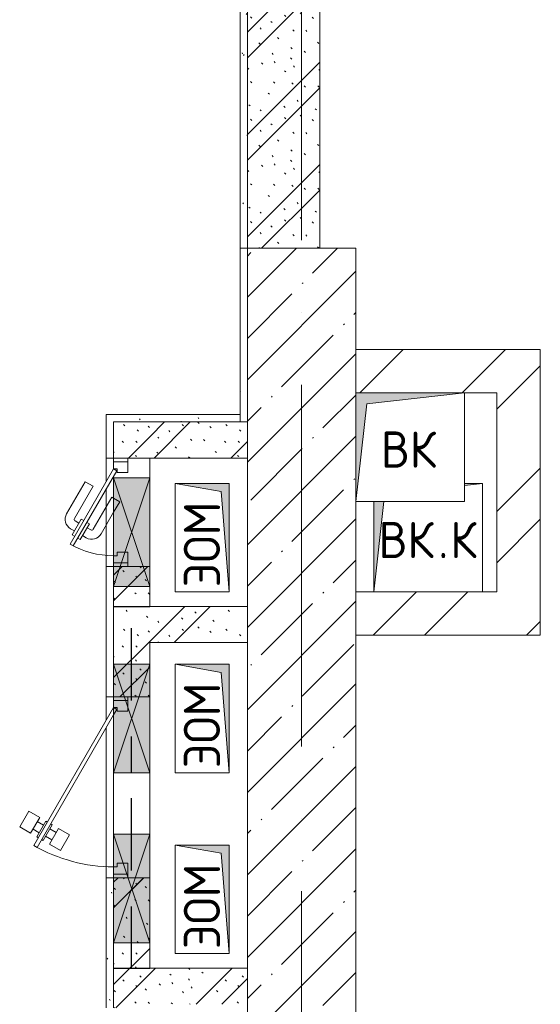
# Model space of a CAD drawing. Header units: millimetres. Extents: x 83162 to 161202, y 56220 to 105342.
# Tile 28 of 209: x 103091 to 104530, y 91310 to 94032. Entities that reach past the tile are written whole.
import ezdxf

# ---------------------------------------------------------------- set-up
doc = ezdxf.new("R2010")
doc.units = ezdxf.units.MM
doc.linetypes.add('3_ Штрих_ 1 х 1 мм', pattern=[200, 100, -100])
doc.linetypes.add('4_ Штрихпунктир_ 10 х 2 мм', pattern=[1400, 1000, -200, 0, -200])
for name, color, linetype, lineweight in [('A-____-NOTE-TEXT', 5, 'Continuous', 9), ('A-DETL-GENF-OTLN', 7, 'Continuous', 9), ('A-DOOR-____-MCUT', 7, 'Continuous', 18), ('A-DOOR-____-OTLN', 7, 'Continuous', 9), ('A-DOOR-FRAM-MCUT', 7, 'Continuous', 18), ('A-GLAZ-____-MCUT', 7, 'Continuous', 9), ('A-GLAZ-____-OTLN', 7, 'Continuous', 9), ('A-WALL-____-MCUT', 7, 'Continuous', 9), ('A-WALL-____-OTLN', 7, 'Continuous', 9), ('A-WALL-____-PATT', 7, 'Continuous', 9), ('I-WALL-____-MCUT', 7, 'Continuous', 9), ('I-WALL-____-OTLN', 7, 'Continuous', 9), ('M-EQPM-____-OTLN', 7, 'Continuous', 9), ('S-BEAM-____-OTLN', 7, 'Continuous', 9), ('S-COLS-____-MCUT', 7, 'Continuous', 9), ('S-COLS-____-OTLN', 7, 'Continuous', 9), ('S-GRID-____-OTLN', 7, 'Continuous', 9)]:
    doc.layers.add(name, color=color, linetype=linetype, lineweight=lineweight)
doc.styles.add('GOST Common', font='GOST_Common.ttf', dxfattribs={"height": 100})
pattern_1 = [(135, (150.28, 188.64), (-282.8427, 3e-14), [5, -395]), (135, (174.9, 237.36), (-282.8427, 3e-14), [5, -395]), (135, (211.96, 236.53), (-282.8427, 3e-14), [5, -395]), (135, (114.96, 223.96), (-282.8427, 3e-14), [5, -395]), (135, (77.54, 223.96), (-282.8427, 3e-14), [5, -395]), (135, (57.44, 184.52), (-282.8427, 3e-14), [5, -395]), (135, (66.21, 142.9), (-282.8427, 3e-14), [5, -395]), (135, (107.33, 161), (-282.8427, 3e-14), [5, -395]), (135, (99.08, 130.94), (-282.8427, 3e-14), [5, -395]), (135, (22.6, 136.46), (-282.8427, 3e-14), [5, -395]), (135, (21.16, 168.08), (-282.8427, 3e-14), [5, -395]), (135, (46.13, 96.12), (-282.8427, 3e-14), [5, -395]), (135, (3.54, 74.6), (-282.8427, 3e-14), [5, -395]), (135, (40.3, 47.56), (-282.8427, 3e-14), [5, -395]), (135, (39.77, 18.47), (-282.8427, 3e-14), [5, -395]), (135, (76.94, 37.28), (-282.8427, 3e-14), [5, -395]), (135, (114.18, 62.4), (-282.8427, 3e-14), [5, -395]), (135, (139.87, 90.2), (-282.8427, 3e-14), [5, -395]), (135, (141.44, 15.82), (-282.8427, 3e-14), [5, -395]), (135, (188.69, 26.73), (-282.8427, 3e-14), [5, -395]), (135, (176.14, 51.36), (-282.8427, 3e-14), [5, -395]), (135, (177.03, 0), (-282.8427, 3e-14), [5, -395]), (135, (276.61, 8.22), (-282.8427, 3e-14), [5, -395]), (135, (271.19, 31.72), (-282.8427, 3e-14), [5, -395]), (135, (268.29, 119.65), (-282.8427, 3e-14), [5, -395]), (135, (237.92, 101.95), (-282.8427, 3e-14), [5, -395]), (135, (237.92, 158.27), (-282.8427, 3e-14), [5, -395]), (135, (260.4, 204.35), (-282.8427, 3e-14), [5, -395]), (135, (275.54, 235.4), (-282.8427, 3e-14), [5, -395]), (135, (117.62, 268.96), (-282.8427, 3e-14), [5, -395]), (135, (203.62, 273.83), (-282.8427, 3e-14), [5, -395]), (135, (47.24, 279.3), (-282.8427, 3e-14), [5, -395]), (135, (23.2, 266.16), (-282.8427, 3e-14), [5, -395]), (135, (42.78, 232.52), (-282.8427, 3e-14), [5, -395]), (135, (177.76, 90.57), (-282.8427, 3e-14), [5, -395]), (135, (181.12, 121.8), (-282.8427, 3e-14), [5, -395]), (135, (206.73, 172.06), (-282.8427, 3e-14), [5, -395]), (135, (143.14, 136.62), (-282.8427, 3e-14), [5, -395]), (135, (211.51, 131.86), (-282.8427, 3e-14), [5, -395]), (135, (81.47, 95.1), (-282.8427, 3e-14), [5, -395]), (135, (235.13, 60.46), (-282.8427, 3e-14), [5, -395]), (135, (242.24, 4.89), (-282.8427, 3e-14), [5, -395]), (45, (0, 106.07), (-282.8427, 0), []), (45, (106.07, 0), (-282.8427, 0), []), (45, (176.78, 0), (-282.8427, 0), []), (45, (0, 176.78), (-282.8427, 0), [])]
pattern_2 = [(45, (0, 0), (-212.13203, 212.13203), []), (45, (0, 141.4), (-212.13203, 212.13203), [])]
pattern_3 = [(0, (0, 0), (203.2, 50.8), [3.353, -149.047, 3.353, -149.047, -812.8]), (0, (0, 0), (203.2, 50.8), [-304.8, 3.353, -301.447, 3.353, -149.047, -355.6]), (0, (0, 0), (203.2, 50.8), [-762, 3.353, -98.247, 3.353, -250.647]), (120, (76.2, 25.4), (-145.59409, 150.576362), [3.353, -149.047, 3.353, -149.047, -812.8]), (120, (76.2, 25.4), (-145.59409, 150.576362), [-304.8, 3.353, -301.447, 3.353, -149.047, -355.6]), (120, (76.2, 25.4), (-145.59409, 150.576362), [-762, 3.353, -98.247, 3.353, -250.647]), (240, (101.6, 127), (-57.60591, -201.376362), [3.353, -149.047, 3.353, -149.047, -812.8]), (240, (101.6, 127), (-57.60591, -201.376362), [-304.8, 3.353, -301.447, 3.353, -149.047, -355.6]), (240, (101.6, 127), (-57.60591, -201.376362), [-762, 3.353, -98.247, 3.353, -250.647])]

# ---------------------------------------------------------------- blocks, each defined once
blk = doc.blocks.new('АР_Канал вертикальный прямоугольный - ВК-6145079-ВКК_01_К3_З_ЭОМ_греющий кабель_')
at = {"layer": 'A-DETL-GENF-OTLN', "lineweight": 5, "true_color": 0xf4f4f4}
blk.add_hatch(color=7, dxfattribs=at).paths.add_polyline_path([(-150, -150), (-120, 120), (150, 150), (-150, 150)])
at = {"layer": 'A-DETL-GENF-OTLN', "color": 254, "lineweight": 13, "true_color": 0xcccccc}
for p, q in [((150, 150), (-150, 150)), ((-150, 150), (-150, -150)), ((150, 150), (-150, 150)), ((-150, 150), (-150, -150)), ((-120, 120), (150, 150)), ((-120, 120), (150, 150)), ((150, -150), (150, 150)), ((-150, -150), (-120, 120)), ((-150, -150), (-120, 120)), ((-150, -150), (150, -150))]:
    blk.add_line(p, q, dxfattribs=at)
at = {"layer": 'M-EQPM-____-OTLN', "color": 254, "lineweight": 5, "true_color": 0xcccccc}
for p, q in [((-150, -150), (-150, 150)), ((-150, 150), (150, 150)), ((150, 150), (150, -150)), ((150, -150), (-150, -150))]:
    blk.add_line(p, q, dxfattribs=at)
blk = doc.blocks.new('КР_Колонна_ЖБ_Прямоугольная - 300x2400h_B40-V2-ВКК_01_К3_З_ЭОМ_греющий кабель_')
at = {"layer": 'S-COLS-____-OTLN', "lineweight": 5, "true_color": 0xcccccc}
h = blk.add_hatch(dxfattribs=at)
h.set_pattern_fill('FP_6', color=254, style=0, pattern_type=2)
h.set_pattern_definition([(225, (103870, 92200), (114.04925, -114.04925), []), (225, (103755.95, 92200), (114.04925, -114.04925), [201.613, -40.323, 3.353, -36.97])])
h.paths.add_polyline_path([(-150, 1200), (-150, -1200), (150, -1200), (150, 1200)])
at = {"layer": 'S-COLS-____-MCUT', "color": 254, "lineweight": 5, "true_color": 0xcccccc}
for p, q in [((150, 1200), (-150, 1200)), ((-150, 1200), (-150, -500)), ((150, -1200), (150, 1200)), ((-150, -800), (-150, -1200)), ((-150, -1200), (150, -1200))]:
    blk.add_line(p, q, dxfattribs=at)
blk = doc.blocks.new('АР_Канал вертикальный прямоугольный - ЭОМ-2979900-ВКК_01_К3_З_ЭОМ_греющий кабель_')
at = {"layer": 'A-DETL-GENF-OTLN', "lineweight": 5, "true_color": 0xf4f4f4}
blk.add_hatch(color=7, dxfattribs=at).paths.add_polyline_path([(150, 75), (-150, 75), (-150, -75), (-127.5, 52.5)])
at = {"layer": 'A-DETL-GENF-OTLN', "color": 254, "lineweight": 13, "true_color": 0xcccccc}
for p, q in [((150, 75), (-150, 75)), ((-150, 75), (-150, -75)), ((150, 75), (-150, 75)), ((-150, 75), (-150, -75)), ((-127.5, 52.5), (150, 75)), ((-127.5, 52.5), (150, 75)), ((150, -75), (150, 75)), ((-150, -75), (-127.5, 52.5)), ((-150, -75), (-127.5, 52.5)), ((-150, -75), (150, -75))]:
    blk.add_line(p, q, dxfattribs=at)
at = {"layer": 'M-EQPM-____-OTLN', "color": 254, "lineweight": 5, "true_color": 0xcccccc}
for p, q in [((-150, -75), (-150, 75)), ((-150, 75), (150, 75)), ((150, 75), (150, -75)), ((150, -75), (-150, -75))]:
    blk.add_line(p, q, dxfattribs=at)
blk = doc.blocks.new('АР_Канал вертикальный прямоугольный - ВК_К-3379116-ВКК_01_К3_З_ЭОМ_греющий кабель_')
at = {"layer": 'A-DETL-GENF-OTLN', "lineweight": 5, "true_color": 0xf4f4f4}
h = blk.add_hatch(color=7, dxfattribs=at)
h.paths.add_polyline_path([(-150, -150), (-122.2, 100), (-150, 100)])
h.paths.add_polyline_path([(100, 144.4), (150, 150), (100, 150)])
at = {"layer": 'A-DETL-GENF-OTLN', "color": 254, "lineweight": 13, "true_color": 0xcccccc}
for p, q in [((100, 144.4), (150, 150)), ((100, 144.4), (150, 150)), ((150, 150), (100, 150)), ((150, 150), (100, 150)), ((150, -150), (150, 150)), ((-150, -150), (-122.2, 100)), ((-150, 100), (-150, -150)), ((-150, -150), (-122.2, 100)), ((-150, 100), (-150, -150))]:
    blk.add_line(p, q, dxfattribs=at)
at = {"layer": 'M-EQPM-____-OTLN', "color": 254, "lineweight": 5, "true_color": 0xcccccc}
for p, q in [((100, 150), (150, 150)), ((150, 150), (150, -150)), ((-150, -150), (-150, 100))]:
    blk.add_line(p, q, dxfattribs=at)
blk = doc.blocks.new('АР_Дверь однопольная - 300х400h_200__ВК_СС-4500261-ВКК_01_К3_З_ЭОМ_греющий кабель_')
at = {"layer": 'A-DOOR-____-MCUT', "color": 254, "lineweight": 13, "true_color": 0xcccccc}
for p, q in [((-87.8, 170), (-92.8, 161.3)), ((120, 50), (-87.8, 170)), ((-92.8, 161.3), (115, 41.3)), ((115, 41.3), (120, 50))]:
    blk.add_line(p, q, dxfattribs=at)
at = {"layer": 'A-DOOR-____-OTLN', "color": 254, "lineweight": 5, "true_color": 0xcccccc}
for p, q in [((-66.2, 157.5), (-62.2, 164.4)), ((-62.2, 164.4), (-18.9, 139.4)), ((-51.4, 158.2), (-45.4, 168.6)), ((84.4, 128.3), (-4.4, 179.6)), ((-71.2, 148.8), (-75.2, 141.9)), ((-75.2, 141.9), (-31.9, 116.9)), ((-29.7, 145.7), (-23.7, 156.1)), ((-18.9, 139.4), (-22.9, 132.5)), ((71.9, 106.7), (-16.9, 157.9)), ((-64.4, 135.7), (-70.4, 125.3)), ((-42.7, 123.2), (-48.7, 112.8)), ((-31.9, 116.9), (-27.9, 123.8)), ((71.9, 106.7), (84.4, 128.3)), ((0, 50), (-59.4, 84.3)), ((41.9, 54.7), (-46.9, 105.9)), ((41.9, 54.7), (39.2, 50)), ((29.4, 33), (0, 50)), ((39.2, 50), (29.4, 33))]:
    blk.add_line(p, q, dxfattribs=at)
for centre, radius, start, end in [((120, 50), 240, 150, 180), ((-19.4, 153.6), 30, 60, 150), ((-19.4, 153.6), 4.99, 60, 150), ((-44.4, 110.3), 30, 150, 240), ((-44.4, 110.3), 4.99, 150, 240)]:
    blk.add_arc(centre, radius, start, end, dxfattribs=at)
at = {"layer": 'A-DOOR-FRAM-MCUT', "color": 254, "lineweight": 13, "true_color": 0xcccccc}
for p, q in [((-140, 50), (-150, 50)), ((-120, 50), (-140, 50)), ((-140, 50), (-140, 10)), ((-120, 40), (-120, 50)), ((-110, 40), (-120, 40)), ((-110, 10), (-110, 40)), ((120, 40), (110, 40)), ((110, 40), (110, 10)), ((140, 50), (120, 50)), ((120, 50), (120, 40)), ((140, 10), (140, 50)), ((140, 50), (150, 50)), ((-140, 10), (-150, 10)), ((-140, 10), (-110, 10)), ((110, 10), (140, 10)), ((140, 10), (150, 10))]:
    blk.add_line(p, q, dxfattribs=at)
blk = doc.blocks.new('АР_Дверь однопольная - 500х1300h_400__ЭОМ_СС_EI60-4504893-ВКК_01_К3_З_ЭОМ_греющий кабель_')
at = {"layer": 'A-DOOR-____-MCUT', "color": 254, "lineweight": 13, "true_color": 0xcccccc}
for p, q in [((-161.1, 270), (-166.1, 261.3)), ((-166.1, 261.3), (200, 50)), ((220, 50), (-161.1, 270)), ((200, 50), (215, 41.3)), ((215, 41.3), (220, 50))]:
    blk.add_line(p, q, dxfattribs=at)
at = {"layer": 'A-DOOR-____-OTLN', "color": 254, "lineweight": 5, "true_color": 0xcccccc}
for p, q in [((-126.9, 279.2), (-109.4, 309.5)), ((-109.4, 309.5), (-66.1, 284.5)), ((-83.6, 254.2), (-126.9, 279.2)), ((-125.6, 255.3), (-115.6, 272.6)), ((-66.1, 284.5), (-83.6, 254.2)), ((-144.4, 248.8), (-146.9, 244.5)), ((-139.4, 257.5), (-136.9, 261.8)), ((-136.9, 261.8), (-93.6, 236.8)), ((-104.9, 243.3), (-94.9, 260.7)), ((-174.4, 196.9), (-156.9, 227.2)), ((-156.9, 227.2), (-113.6, 202.2)), ((-146.9, 244.5), (-103.6, 219.5)), ((-135.6, 238), (-145.6, 220.7)), ((-114.9, 226), (-124.9, 208.7)), ((-103.6, 219.5), (-101.1, 223.8)), ((-93.6, 236.8), (-96.1, 232.5)), ((-131.1, 171.9), (-174.4, 196.9)), ((-113.6, 202.2), (-131.1, 171.9))]:
    blk.add_line(p, q, dxfattribs=at)
blk.add_arc((220, 50), 440, 150, 180, dxfattribs=at)
at = {"layer": 'A-DOOR-FRAM-MCUT', "color": 254, "lineweight": 13, "true_color": 0xcccccc}
for p, q in [((-240, 50), (-250, 50)), ((-220, 50), (-240, 50)), ((-240, 50), (-240, 10)), ((-220, 40), (-220, 50)), ((-210, 40), (-220, 40)), ((-210, 10), (-210, 40)), ((220, 40), (210, 40)), ((210, 40), (210, 10)), ((240, 50), (220, 50)), ((220, 50), (220, 40)), ((240, 10), (240, 50)), ((240, 50), (250, 50)), ((-240, 10), (-250, 10)), ((-240, 10), (-210, 10)), ((210, 10), (240, 10)), ((240, 10), (250, 10))]:
    blk.add_line(p, q, dxfattribs=at)
blk = doc.blocks.new('АР_Отверстие прямоугольное - ЭОМ-4528324-ВКК_01_К3_З_ЭОМ_греющий кабель_')
at = {"layer": 'A-DETL-GENF-OTLN', "lineweight": 5, "true_color": 0xf9f9f9}
blk.add_hatch(color=7, dxfattribs=at).paths.add_polyline_path([(275, 50), (-25, 50), (-25, -50), (275, -50)])
at = {"layer": 'A-DETL-GENF-OTLN', "color": 254, "lineweight": 5, "true_color": 0xcccccc}
for p, q in [((275, 50), (-25, -50)), ((-25, 50), (275, -50))]:
    blk.add_line(p, q, dxfattribs=at)
at = {"layer": 'A-DETL-GENF-OTLN', "color": 254, "lineweight": 13, "true_color": 0xcccccc}
for p, q in [((275, 50), (-25, 50)), ((-25, 50), (-25, -50)), ((275, -50), (275, 50)), ((-25, -50), (275, -50))]:
    blk.add_line(p, q, dxfattribs=at)
at = {"layer": 'A-GLAZ-____-MCUT', "color": 254, "lineweight": 5, "true_color": 0xcccccc}
for p, q in [((-25, 50), (-25, -50)), ((275, 50), (275, -50))]:
    blk.add_line(p, q, dxfattribs=at)
blk = doc.blocks.new('АР_Перемычка - 100_Ар_10x2_250-250-V43-ВКК_01_К3_З_ЭОМ_греющий кабель_')
at = {"layer": 'A-DETL-GENF-OTLN', "color": 254, "linetype": '3_ Штрих_ 1 х 1 мм', "lineweight": 25, "true_color": 0xdcdcdc}
for p, q in [((-500, 50), (-500, -50)), ((500, 50), (500, -50)), ((-500, 0), (-430, 0)), ((-430, 0), (-130, 0)), ((-130, 0), (40, 0)), ((40, 0), (340, 0)), ((340, 0), (500, 0))]:
    blk.add_line(p, q, dxfattribs=at)
blk = doc.blocks.new('240311_Наметкина 10_РД_АР_К3_R21_rvt-1-ВКК_01_К3_З_ЭОМ_греющий кабель_')
at = {"layer": 'A-WALL-____-PATT', "lineweight": 5, "true_color": 0xcccccc}
h = blk.add_hatch(dxfattribs=at)
h.set_pattern_fill('FP_29', color=254, style=0, pattern_type=2)
h.set_pattern_definition(pattern_1)
h.paths.add_polyline_path([(103920, 93400), (103920, 97000.7), (103720, 97000.7), (103720, 93400)])
h = blk.add_hatch(dxfattribs=at)
h.set_pattern_fill('FP_28', color=254, style=0, pattern_type=2)
h.set_pattern_definition(pattern_2)
h.paths.add_polyline_path([(104050, 93000), (104410, 93000), (104410, 93120), (104020, 93120), (104020, 93000)])
h = blk.add_hatch(dxfattribs=at)
h.set_pattern_fill('FP_28', color=254, style=0, pattern_type=2)
h.set_pattern_definition(pattern_2)
h.paths.add_polyline_path([(104530, 92450), (104530, 93120), (104410, 93120), (104410, 92450)])
h = blk.add_hatch(dxfattribs=at)
h.set_pattern_fill('FP_29', color=254, style=0, pattern_type=2)
h.set_pattern_definition(pattern_1)
h.paths.add_polyline_path([(103350, 91300), (103450, 91300), (103450, 91660), (103350, 91660), (103350, 91381.7)])
h.paths.add_polyline_path([(103350, 92160), (103450, 92160), (103450, 92520), (103350, 92520), (103350, 92250)])
h.paths.add_polyline_path([(103350, 92820), (103450, 92820), (103450, 92920), (103350, 92920)])
h = blk.add_hatch(dxfattribs=at)
h.set_pattern_fill('FP_29', color=254, style=0, pattern_type=2)
h.set_pattern_definition(pattern_1)
h.paths.add_polyline_path([(103720, 92820), (103720, 92920), (103450, 92920), (103450, 92820), (103603, 92820)])
h = blk.add_hatch(dxfattribs=at)
h.set_pattern_fill('FP_28', color=254, style=0, pattern_type=2)
h.set_pattern_definition(pattern_2)
h.paths.add_polyline_path([(104020, 92330), (104530, 92330), (104530, 92450), (104020, 92450)])
h = blk.add_hatch(dxfattribs=at)
h.set_pattern_fill('FP_29', color=254, style=0, pattern_type=2)
h.set_pattern_definition(pattern_1)
h.paths.add_polyline_path([(103450, 92310), (103720, 92310), (103720, 92410), (103450, 92410)])
h = blk.add_hatch(dxfattribs=at)
h.set_pattern_fill('FP_29', color=254, style=0, pattern_type=2)
h.set_pattern_definition(pattern_1)
h.paths.add_polyline_path([(103720, 91310), (103720, 91410), (103450, 91410), (103450, 91310), (103603, 91310)])
at = {"layer": 'I-WALL-____-MCUT', "color": 254, "lineweight": 5, "true_color": 0xcccccc}
for p, q in [((103720, 97000.7), (103720, 93400)), ((103920, 93400), (103920, 97000.7)), ((104410, 93120), (104020, 93120)), ((104530, 93120), (104410, 93120)), ((104530, 92450), (104530, 93120)), ((104320, 93000), (104410, 93000)), ((104410, 93000), (104410, 92450)), ((103450, 92920), (103350, 92920)), ((103350, 92920), (103350, 92820)), ((103720, 92920), (103450, 92920)), ((103350, 92820), (103450, 92820)), ((103450, 92820), (103720, 92820)), ((103450, 92520), (103350, 92520)), ((103350, 92520), (103350, 92465)), ((103450, 92465), (103450, 92520)), ((103350, 92465), (103350, 92250)), ((103450, 92410), (103450, 92465)), ((104410, 92450), (104020, 92450)), ((104530, 92330), (104530, 92450)), ((103720, 92410), (103450, 92410)), ((104020, 92330), (104530, 92330)), ((103450, 92250), (103450, 92310)), ((103450, 92310), (103720, 92310)), ((103350, 92250), (103350, 92160)), ((103450, 92160), (103450, 92250)), ((103350, 92160), (103450, 92160)), ((103450, 91660), (103350, 91660)), ((103350, 91660), (103350, 91480)), ((103450, 91480), (103450, 91660)), ((103350, 91480), (103350, 91300)), ((103450, 91410), (103450, 91480)), ((103720, 91410), (103450, 91410))]:
    blk.add_line(p, q, dxfattribs=at)
at = {"layer": 'I-WALL-____-OTLN', "color": 254, "lineweight": 5, "true_color": 0xcccccc}
for p, q in [((103350, 92810), (103350, 92820)), ((103450, 92820), (103450, 92765)), ((103350, 92765), (103350, 92770)), ((103350, 92550), (103350, 92765)), ((103450, 92765), (103450, 92520)), ((103350, 92520), (103350, 92530)), ((103350, 92150), (103350, 92160)), ((103450, 92160), (103450, 91950)), ((103350, 91950), (103350, 92110)), ((103350, 91780), (103350, 91950)), ((103450, 91950), (103450, 91780)), ((103350, 91690), (103350, 91780)), ((103450, 91780), (103450, 91660)), ((103350, 91660), (103350, 91670))]:
    blk.add_line(p, q, dxfattribs=at)
at = {"layer": 'A-DOOR-____-OTLN', "color": 254, "lineweight": 5, "true_color": 0xcccccc, "rotation": 89.9999999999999}
for name, p in [('АР_Дверь однопольная - 300х400h_200__ВК_СС-4500261-ВКК_01_К3_З_ЭОМ_греющий кабель_', (103400, 92670)), ('АР_Дверь однопольная - 500х1300h_400__ЭОМ_СС_EI60-4504893-ВКК_01_К3_З_ЭОМ_греющий кабель_', (103400, 91910))]:
    blk.add_blockref(name, p, dxfattribs=at)
at = {"layer": 'A-GLAZ-____-OTLN', "color": 254, "lineweight": 5, "true_color": 0xcccccc, "rotation": 269.9999999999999}
for p in [(103400, 92740), (103400, 92225), (103400, 91755)]:
    blk.add_blockref('АР_Отверстие прямоугольное - ЭОМ-4528324-ВКК_01_К3_З_ЭОМ_греющий кабель_', p, dxfattribs=at)
at = {"layer": 'M-EQPM-____-OTLN', "color": 254, "lineweight": 5, "true_color": 0xcccccc}
for name, p in [('АР_Канал вертикальный прямоугольный - ВК-6145079-ВКК_01_К3_З_ЭОМ_греющий кабель_', (104170, 92850)), ('АР_Канал вертикальный прямоугольный - ВК_К-3379116-ВКК_01_К3_З_ЭОМ_греющий кабель_', (104220, 92600))]:
    blk.add_blockref(name, p, dxfattribs=at)
at = {"layer": 'M-EQPM-____-OTLN', "color": 254, "lineweight": 5, "true_color": 0xcccccc, "rotation": 270.0000000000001}
for p in [(103595, 92600), (103595, 92100), (103595, 91600)]:
    blk.add_blockref('АР_Канал вертикальный прямоугольный - ЭОМ-2979900-ВКК_01_К3_З_ЭОМ_греющий кабель_', p, dxfattribs=at)
at = {"layer": 'S-BEAM-____-OTLN', "color": 254, "lineweight": 5, "true_color": 0xcccccc, "rotation": 89.9999999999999}
blk.add_blockref('АР_Перемычка - 100_Ар_10x2_250-250-V43-ВКК_01_К3_З_ЭОМ_греющий кабель_', (103400, 91910), dxfattribs=at)
at = {"layer": 'S-COLS-____-OTLN', "color": 254, "lineweight": 5, "true_color": 0xcccccc, "rotation": 180}
blk.add_blockref('КР_Колонна_ЖБ_Прямоугольная - 300x2400h_B40-V2-ВКК_01_К3_З_ЭОМ_греющий кабель_', (103870, 92200), dxfattribs=at)
at = {"layer": 'A-____-NOTE-TEXT', "color": 254, "lineweight": 5, "true_color": 0xcccccc, "char_height": 100, "attachment_point": 1, "style": 'GOST Common'}
for s, insert, width in [('ВК', (104088.9, 92893.6), 200.422), ('ВК', (104082.4, 92643.6), 200.422), ('\\fGOST Common|b0|i0|c204|p34|;К', (104280.8, 92643.6), 96.202), ('\\fGOST Common|b0|i0|c204|p34|;.', (104247.8, 92643.6), 40.084)]:
    blk.add_mtext(s, dxfattribs=dict(at, insert=insert, width=width))
at = {"layer": 'A-____-NOTE-TEXT', "color": 254, "lineweight": 5, "true_color": 0xcccccc, "char_height": 100, "width": 312.658, "attachment_point": 1, "rotation": 90, "style": 'GOST Common'}
for insert in [(103544.4, 92462.6), (103544.4, 91962.6), (103544.4, 91462.6)]:
    blk.add_mtext('ЭОМ', dxfattribs=dict(at, insert=insert))
blk = doc.blocks.new('Наметкина 10_РД_АР_К3_Отделка_R21_rvt-1-ВКК_01_К3_З_ЭОМ_греющий кабель_')
at = {"layer": 'A-WALL-____-PATT', "lineweight": 5, "true_color": 0xaaaaaa}
h = blk.add_hatch(dxfattribs=at)
h.set_pattern_fill('FP_35', color=253, style=0, pattern_type=2)
h.set_pattern_definition(pattern_3)
h.paths.add_polyline_path([(103720, 93400), (103720, 97000), (103700, 97000), (103700, 93400)])
h = blk.add_hatch(dxfattribs=at)
h.set_pattern_fill('FP_35', color=253, style=0, pattern_type=2)
h.set_pattern_definition(pattern_3)
h.paths.add_polyline_path([(103720, 92920), (103720, 93400), (103700, 93400), (103700, 92920)])
h = blk.add_hatch(dxfattribs=at)
h.set_pattern_fill('FP_35', color=253, style=0, pattern_type=2)
h.set_pattern_definition(pattern_3)
h.paths.add_polyline_path([(103350, 90900), (103350, 91000), (103330, 91000), (103330, 90900)])
h.paths.add_polyline_path([(103350, 91300), (103350, 91660), (103330, 91660), (103330, 91300)])
h.paths.add_polyline_path([(103330, 92160), (103350, 92160), (103350, 92520), (103330, 92520), (103330, 92250)])
h.paths.add_polyline_path([(103330, 92820), (103350, 92820), (103350, 92940), (103330, 92940)])
h = blk.add_hatch(dxfattribs=at)
h.set_pattern_fill('FP_35', color=253, style=0, pattern_type=2)
h.set_pattern_definition(pattern_3)
h.paths.add_polyline_path([(103700, 92920), (103700, 92940), (103350, 92940), (103350, 92920), (103603, 92920)])
at = {"layer": 'A-WALL-____-MCUT', "color": 253, "lineweight": 5, "true_color": 0xaaaaaa}
for p, q in [((103700, 97000), (103700, 93400)), ((103720, 93400), (103720, 97000)), ((103700, 93400), (103700, 92940)), ((103720, 93400), (103700, 93400)), ((103700, 93400), (103720, 93400)), ((103350, 92940), (103330, 92940)), ((103330, 92940), (103330, 92820)), ((103700, 92940), (103350, 92940)), ((103700, 92920), (103700, 92940)), ((103350, 92820), (103350, 92920)), ((103350, 92920), (103700, 92920)), ((103700, 92920), (103720, 92920)), ((103330, 92820), (103350, 92820)), ((103350, 92520), (103330, 92520)), ((103330, 92520), (103330, 92160)), ((103350, 92465), (103350, 92520)), ((103350, 92250), (103350, 92465)), ((103350, 92160), (103350, 92250)), ((103330, 92160), (103350, 92160)), ((103350, 91660), (103330, 91660)), ((103330, 91660), (103330, 91300)), ((103350, 91480), (103350, 91660)), ((103350, 91300), (103350, 91480))]:
    blk.add_line(p, q, dxfattribs=at)
at = {"layer": 'A-WALL-____-OTLN', "color": 253, "lineweight": 5, "true_color": 0xaaaaaa}
for p, q in [((103330, 92755.4), (103330, 92820)), ((103350, 92820), (103350, 92810)), ((103350, 92770), (103350, 92765)), ((103350, 92765), (103350, 92550)), ((103330, 92520), (103330, 92735.4)), ((103350, 92530), (103350, 92520)), ((103330, 92095.4), (103330, 92160)), ((103350, 92160), (103350, 92150)), ((103350, 92110), (103350, 91950)), ((103330, 91660), (103330, 92075.4)), ((103350, 91950), (103350, 91780)), ((103350, 91780), (103350, 91690)), ((103350, 91670), (103350, 91660))]:
    blk.add_line(p, q, dxfattribs=at)
at = {"layer": 'S-GRID-____-OTLN', "color": 254, "linetype": '4_ Штрихпунктир_ 10 х 2 мм', "lineweight": 5, "true_color": 0xcccccc}
blk.add_line((103870, 57020.1), (103870, 104542.4), dxfattribs=at)

msp = doc.modelspace()

# ---------------------------------------------------------------- block references
at = {"lineweight": 5}
for name in ['Наметкина 10_РД_АР_К3_Отделка_R21_rvt-1-ВКК_01_К3_З_ЭОМ_греющий кабель_', '240311_Наметкина 10_РД_АР_К3_R21_rvt-1-ВКК_01_К3_З_ЭОМ_греющий кабель_']:
    msp.add_blockref(name, (0, 0), dxfattribs=at)

doc.saveas('drawing.dxf')
